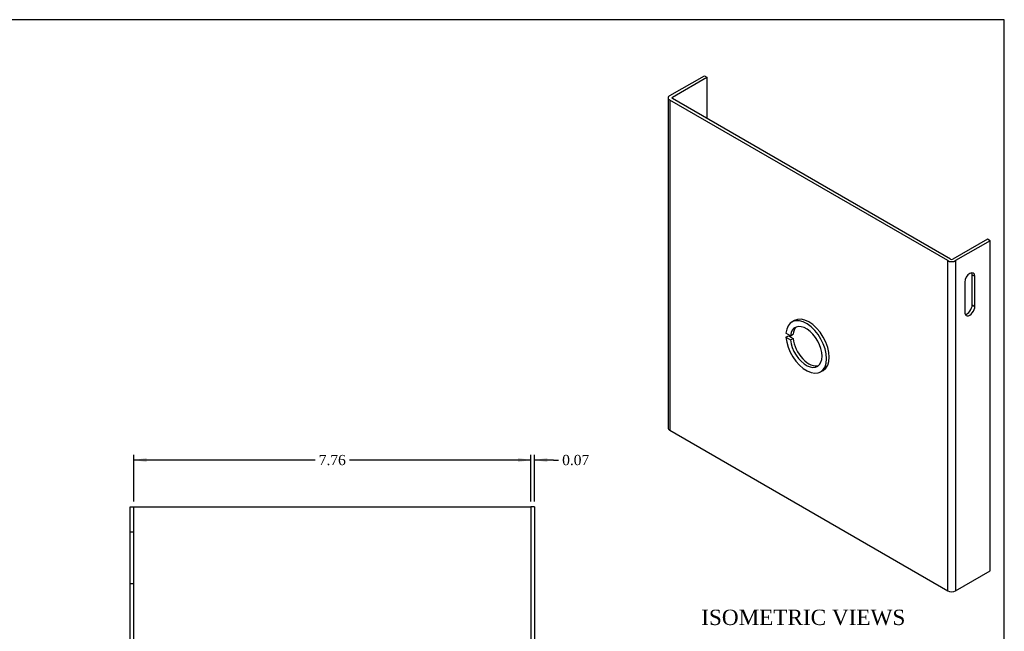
# Model space of a CAD drawing. Header units: inches. Extents: x 0.1 to 41.9, y -0.2 to 27.9.
# Tile 2 of 2: x 22.7 to 41.9, y 16 to 27.9. Entities that reach past the tile are written whole.
import ezdxf
from ezdxf.enums import TextEntityAlignment as Align
from ezdxf.lldxf.tags import DXFTag

# ---------------------------------------------------------------- set-up
doc = ezdxf.new("R2010")
doc.units = ezdxf.units.IN
doc.header["$MEASUREMENT"] = 0
doc.layers.add('COM55556-4', color=7, linetype='Continuous')
doc.layers.add('Default', color=7, linetype='Continuous')
doc.styles.add('SEACAD_Times_New_Roman', font='times.ttf')
tags = doc.linetypes.add('HIDDEN2', pattern=[0.1875, 0.125, -0.0625]).pattern_tags.tags
tags[6:7] = [DXFTag(74, 4), DXFTag(75, 0), DXFTag(340, '0'), DXFTag(46, 0.0), DXFTag(50, 0.0), DXFTag(44, 0.0), DXFTag(45, 0.0)]
tags[4:5] = [DXFTag(74, 4), DXFTag(75, 0), DXFTag(340, '0'), DXFTag(46, 0.0), DXFTag(50, 0.0), DXFTag(44, 0.0), DXFTag(45, 0.0)]
doc.dimstyles.new('HAMMOND_(STH_-_42x28)', dxfattribs={"dimtxt": 0.2, "dimasz": 0.25, "dimexe": 0.1, "dimexo": 0.1, "dimgap": 0.05, "dimtad": 0, "dimtih": 1, "dimtoh": 1, "dimzin": 0, "dimdsep": 46, "dimtxsty": 'SEACAD_Times_New_Roman', "dimblk1": '_SE_FILLED', "dimblk2": '_SE_FILLED', "dimsah": 1, "dimcen": 0.1, "dimadec": 0, "dimazin": 0, "dimtfac": 0.8, "dimtofl": 0, "dimtmove": 0, "dimatfit": 3, "dimfxl": 1, "dimtolj": 1, "dimtzin": 0, "dimarcsym": 0})

# ---------------------------------------------------------------- blocks, each defined once
blk = doc.blocks.new('SE5')
at = {"layer": 'COM55556-4', "color": 7, "linetype": 'Continuous'}
for p, q in [((24.8444833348, 18.4132277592), (24.9164833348, 18.4132277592)), ((24.8444833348, 10.5132277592), (24.8444833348, 18.4132277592)), ((24.9164833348, 18.4132277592), (24.9524833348, 18.4132277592)), ((24.9164833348, 10.5132277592), (24.9164833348, 18.4132277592)), ((24.9524833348, 18.4132277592), (32.6364833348, 18.4132277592)), ((32.6364833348, 18.4132277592), (32.6724833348, 18.4132277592)), ((32.6724833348, 18.4132277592), (32.6724833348, 10.5132277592)), ((32.7444833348, 18.4132277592), (32.6724833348, 18.4132277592)), ((32.7444833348, 18.4132277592), (32.7444833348, 10.5132277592)), ((24.8444833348, 10.5132277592), (24.9164833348, 10.5132277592)), ((24.9524833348, 10.5132277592), (24.9164833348, 10.5132277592)), ((32.6364833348, 10.5132277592), (24.9524833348, 10.5132277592)), ((32.6724833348, 10.5132277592), (32.6364833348, 10.5132277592)), ((32.7444833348, 10.5132277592), (32.6724833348, 10.5132277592))]:
    blk.add_line(p, q, dxfattribs=at)
at = {"layer": 'COM55556-4', "color": 7, "linetype": 'HIDDEN2'}
for p, q in [((24.9164833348, 17.9132277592), (24.8444833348, 17.9132277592)), ((24.8444833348, 16.9132277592), (24.9164833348, 16.9132277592)), ((29.2291168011, 14.5132277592), (29.3547567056, 14.5132277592)), ((29.3547567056, 14.4132277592), (29.2291168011, 14.4132277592)), ((32.7444833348, 12.0132277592), (32.6724833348, 12.0132277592)), ((32.6724833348, 11.0132277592), (32.7444833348, 11.0132277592))]:
    blk.add_line(p, q, dxfattribs=at)
for radius, start, end in [(0.5625, 5.099688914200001, 354.9003110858), (0.4374999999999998, 6.5624278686, 353.4375721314)]:
    blk.add_arc((28.7944833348, 14.4632277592), radius, start, end, dxfattribs=at)
blk = doc.blocks.new('SE6')
at = {"layer": 'COM55556-4', "color": 7, "linetype": 'Continuous'}
for p, q in [((35.3917500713, 26.4465603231), (36.0666834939, 26.8362333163)), ((35.4426617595, 26.4171664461), (36.1175951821, 26.8068394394)), ((36.0666834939, 26.8362333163), (36.1175951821, 26.8068394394)), ((36.1175951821, 26.8068394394), (36.1175951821, 25.998099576)), ((35.3601176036, 26.4024695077), (35.3601176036, 19.9521465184)), ((35.4426617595, 26.3877725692), (35.4426617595, 26.4171664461)), ((40.8760702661, 23.2507927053), (35.4426617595, 26.3877725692)), ((40.8251585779, 23.2213988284), (35.3917500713, 26.3583786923)), ((35.3917500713, 26.3583786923), (35.3917500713, 19.908055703)), ((41.601915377, 23.6404656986), (40.9269819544, 23.2507927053)), ((41.6528270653, 23.6110718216), (40.9778936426, 23.2213988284)), ((41.6528270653, 23.6110718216), (41.601915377, 23.6404656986)), ((41.6528270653, 17.1607488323), (41.6528270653, 23.6110718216)), ((40.8251585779, 16.7710758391), (40.8251585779, 23.2213988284)), ((40.9778936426, 23.2213988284), (40.9778936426, 16.7710758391)), ((41.3035163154, 22.3581578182), (41.3035163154, 22.9452188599)), ((41.3035163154, 22.9452188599), (41.3544280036, 22.915824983)), ((41.3544280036, 22.3287639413), (41.3544280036, 22.915824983)), ((41.1557309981, 22.8011072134), (41.1557309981, 22.2140461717)), ((41.3035163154, 22.3581578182), (41.3544280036, 22.3287639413)), ((37.8272043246, 22.0518665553), (37.7762926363, 22.0224726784)), ((37.750210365, 21.7535965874), (37.6613695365, 21.8048888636)), ((37.6613695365, 21.7232392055), (37.7122812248, 21.7526330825)), ((37.7122812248, 21.7526330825), (37.8011220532, 21.7013408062)), ((37.750210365, 21.7535965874), (37.8011220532, 21.7829904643)), ((37.6613695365, 21.7232392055), (37.750210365, 21.6719469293)), ((37.750210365, 21.6719469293), (37.8011220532, 21.7013408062)), ((38.3387926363, 21.0481940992), (38.3897043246, 21.0775879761)), ((35.3917500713, 19.908055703), (40.8251585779, 16.7710758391)), ((40.9778936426, 16.7710758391), (41.6528270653, 17.1607488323))]:
    blk.add_line(p, q, dxfattribs=at)
for centre, major_axis, start_param, end_param in [((35.4681176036, 26.4024695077), (0.1080000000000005, -8.089324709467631e-16), 2.356194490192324, 3.926990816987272), ((35.4681176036, 26.4024695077), (0.03600000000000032, -1.366022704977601e-15), 2.356194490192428, 3.926990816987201), ((40.9015261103, 23.2654896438), (0.1080000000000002, 5.549066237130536e-17), 3.92699081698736, 5.497787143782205), ((40.9015261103, 23.2654896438), (0.03599999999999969, -5.549066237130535e-17), 3.926990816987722, 5.497787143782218), ((41.2550795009, 22.8584660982), (-0.07025000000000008, -0.1216765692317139), 2.356194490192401, 5.497787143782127), ((41.20416781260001, 22.8878599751), (-0.07024999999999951, -0.1216765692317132), 2.35619449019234, 2.770793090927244), ((41.2550795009, 22.2714050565), (0.07025000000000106, 0.1216765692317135), 2.356194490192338, 5.497787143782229), ((41.20416781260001, 22.3007989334), (0.07025000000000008, 0.1216765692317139), 3.512392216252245, 5.497787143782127), ((38.1084543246, 21.5647272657), (0.2812499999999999, -0.4871392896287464), 0, 3.141592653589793), ((38.0575426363, 21.5353333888), (0.2812500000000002, -0.4871392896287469), 10.29918248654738, 16.40435506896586), ((38.0575426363, 21.5353333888), (-0.2187500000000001, 0.3788861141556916), 7.18311944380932, 13.23723280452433), ((38.1084543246, 21.5647272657), (-0.2187500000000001, 0.378886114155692), 0.1166338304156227, 0.6708621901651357), ((38.1084543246, 21.5647272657), (-0.2187500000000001, 0.378886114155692), 0.8999341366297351, 3.024958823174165), ((35.4681176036, 19.9521465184), (0.1080000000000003, -4.450171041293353e-16), 3.141592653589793, 3.926990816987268), ((40.9015261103, 16.8151666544), (-0.1080000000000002, 8.110173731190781e-17), 0.7853981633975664, 2.356194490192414)]:
    blk.add_ellipse(centre, major_axis=major_axis, ratio=0.5773502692, start_param=start_param, end_param=end_param, dxfattribs=at)
blk = doc.blocks.new('DMBLK7680')
at = {"layer": 'Default', "linetype": 'Continuous', "transparency": 16777216}
for points in [[(25.16648333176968, 19.36703527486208), (24.91648333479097, 19.32536860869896), (25.16648333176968, 19.28370194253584)], [(32.42248333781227, 19.36703527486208), (32.42248333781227, 19.28370194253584), (32.67248333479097, 19.32536860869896)]]:
    blk.add_hatch(color=7, dxfattribs=at).paths.add_polyline_path(points)
at = {"layer": 'Default', "color": 7, "linetype": 'Continuous', "transparency": 16777216}
for p, q in [((24.9164833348, 18.5132277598), (24.9164833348, 19.4253686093)), ((28.4590807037, 19.3253686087), (24.9164833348, 19.3253686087)), ((32.6724833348, 19.3253686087), (29.1298862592, 19.3253686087)), ((32.6724833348, 18.5132277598), (32.6724833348, 19.4253686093))]:
    blk.add_line(p, q, dxfattribs=at)
at = {"layer": 'Default', "color": 7, "linetype": 'Continuous', "transparency": 16777216, "style": 'SEACAD_Times_New_Roman'}
blk.add_text('7.76', height=0.2, dxfattribs=at).set_placement((28.5290805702, 19.4253686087), align=Align.TOP_LEFT)
blk = doc.blocks.new('_SE_FILLED')
at = {"color": 0}
blk.add_line((0, 0), (-1, 0), dxfattribs=at)
blk.add_solid([(0, 0), (-1, -0.1665), (-1, 0.1665), (0, 0)], dxfattribs=at)
blk = doc.blocks.new('DMBLK7681')
at = {"layer": 'Default', "linetype": 'Continuous', "transparency": 16777216}
for points in [[(32.42248333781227, 19.36703527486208), (32.42248333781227, 19.28370194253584), (32.67248333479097, 19.32536860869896)], [(32.99448333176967, 19.36703527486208), (32.74448333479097, 19.32536860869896), (32.99448333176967, 19.28370194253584)]]:
    blk.add_hatch(color=7, dxfattribs=at).paths.add_polyline_path(points)
at = {"layer": 'Default', "color": 7, "linetype": 'Continuous', "transparency": 16777216}
for p, q in [((32.6724833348, 19.3253686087), (32.1724833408, 19.3253686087)), ((32.6724833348, 18.5132277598), (32.6724833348, 19.4253686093)), ((32.7444833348, 18.5132277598), (32.7444833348, 19.4253686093)), ((33.1172563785, 19.3253686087), (32.7444833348, 19.3253686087)), ((33.1172563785, 19.3253686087), (33.2172563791, 19.3253686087))]:
    blk.add_line(p, q, dxfattribs=at)
at = {"layer": 'Default', "color": 7, "linetype": 'Continuous', "transparency": 16777216, "style": 'SEACAD_Times_New_Roman'}
blk.add_text('0.07', height=0.2, dxfattribs=at).set_placement((33.2872563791, 19.4253686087), align=Align.TOP_LEFT)
blk = doc.blocks.new('BORDER')
at = {"layer": 'Default', "color": 7, "linetype": 'Continuous'}
for p, q in [((0, 27.86), (-41.86, 27.86)), ((0, 0), (0, 27.86))]:
    blk.add_line(p, q, dxfattribs=at)

msp = doc.modelspace()

# ---------------------------------------------------------------- block references
at = {"layer": 'Default', "color": 7}
msp.add_blockref('BORDER', (41.9300011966, 0.0699989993), dxfattribs=at)
at = {"layer": 'Default'}
for name in ['SE6', 'SE5']:
    msp.add_blockref(name, (0, 0), dxfattribs=at)

# ---------------------------------------------------------------- texts
at = {"layer": 'Default', "color": 7, "linetype": 'Continuous', "style": 'SEACAD_Times_New_Roman'}
msp.add_text('ISOMETRIC VIEWS', height=0.3, dxfattribs=at).set_placement((36.0053411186, 16.4012341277), align=Align.TOP_LEFT)

# ---------------------------------------------------------------- dimensions: what is measured, and where the dimension line sits
at = {"layer": 'Default', "color": 7, "linetype": 'Continuous'}
dim = msp.add_linear_dim(base=(24.9164833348, 19.3253686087), p1=(32.6724833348, 18.4132277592), p2=(24.9164833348, 18.4132277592), text='\\A1;<>', dimstyle='HAMMOND_(STH_-_42x28)', dxfattribs=at)
dim.commit()
dim.dimension.update_dxf_attribs({"geometry": 'DMBLK7680', "text_midpoint": (28.7944834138, 19.3253686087), "dimtype": 160})
dim = msp.add_linear_dim(base=(32.6724833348, 19.3253686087), p1=(32.7444833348, 18.4132277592), p2=(32.6724833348, 18.4132277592), text='\\A1;<>', dimstyle='HAMMOND_(STH_-_42x28)', override={"dimtmove": 1}, dxfattribs=at)
dim.commit()
dim.dimension.update_dxf_attribs({"geometry": 'DMBLK7681', "text_midpoint": (33.2172563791, 19.3253686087), "dimtype": 160})

doc.saveas('drawing.dxf')
